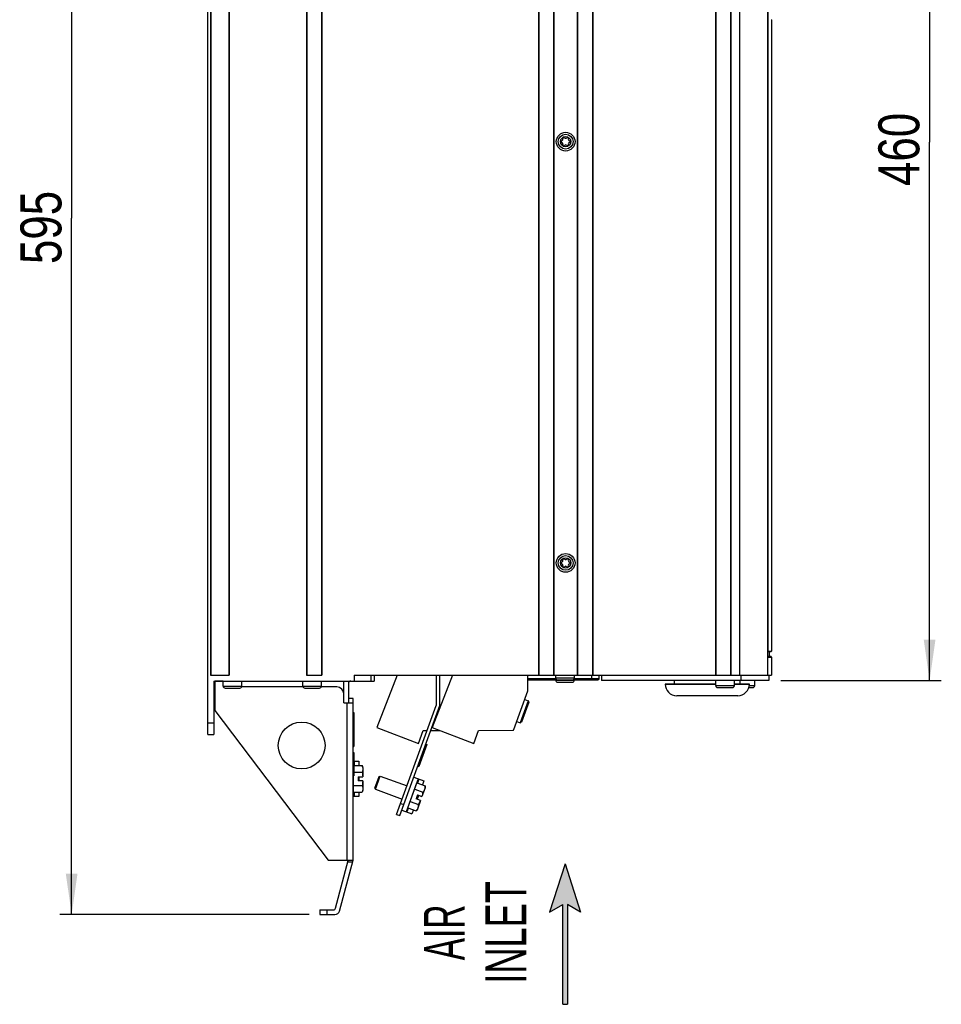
# Model space of a CAD drawing. Extents: x 0 to 594, y 0 to 420.
# Tile 15 of 53: x 209 to 287, y 146 to 231. Entities that reach past the tile are written whole.
import ezdxf
from ezdxf.enums import TextEntityAlignment as Align

# ---------------------------------------------------------------- set-up
doc = ezdxf.new("R2010")
doc.units = 0
doc.header["$LTSCALE"] = 32.67
doc.layers.get('0').update_dxf_attribs({"linetype": 'CONTINUOUS'})
doc.styles.get("Standard").update_dxf_attribs({"font": 'txt', "width": 0.8})
doc.styles.add('TEXTSTYLE_1', font='txt', dxfattribs={"width": 0.8})
doc.dimstyles.get("Standard").update_dxf_attribs({"dimtxt": 2.5, "dimasz": 2.5, "dimexe": 1.25, "dimexo": 0.625, "dimtad": 1, "dimcen": 2.5, "dimazin": 3, "dimtfac": 1, "dimtmove": 0, "dimatfit": 3})

# ---------------------------------------------------------------- blocks, each defined once
blk = doc.blocks.new('_FILLED')
at = {"color": 0, "linetype": 'BYBLOCK'}
blk.add_solid([(0, 0), (-1, 0.143), (-1, -0.143)], dxfattribs=at)
blk = doc.blocks.new('*D10')
at = {"color": 2, "linetype": 'CONTINUOUS'}
for p, q in [((223.684, 273.092), (212.106, 273.092)), ((213.106, 273.092), (213.106, 213.592)), ((213.106, 154.092), (213.106, 213.592)), ((233.399, 154.092), (212.106, 154.092))]:
    blk.add_line(p, q, dxfattribs=at)
at = {"color": 2, "linetype": 'CONTINUOUS', "xscale": 3.5, "yscale": 3.5, "zscale": 3.5}
for p, rotation in [((213.106, 273.092), 90), ((213.106, 154.092), 270)]:
    blk.add_blockref('_FILLED', p, dxfattribs=dict(at, rotation=rotation))
at = {"color": 5, "linetype": 'CONTINUOUS', "width": 0.8}
blk.add_text('595', height=3.5, rotation=90, dxfattribs=at).set_placement((212.231, 209.685))
blk = doc.blocks.new('*D12')
at = {"color": 2, "linetype": 'CONTINUOUS'}
for p, q in [((272.984, 266.092), (287.38, 266.092)), ((286.38, 266.092), (286.38, 220.092)), ((286.38, 174.092), (286.38, 220.092)), ((273.664, 174.092), (287.38, 174.092))]:
    blk.add_line(p, q, dxfattribs=at)
at = {"color": 2, "linetype": 'CONTINUOUS', "xscale": 3.5, "yscale": 3.5, "zscale": 3.5}
for p, rotation in [((286.38, 266.092), 90), ((286.38, 174.092), 270)]:
    blk.add_blockref('_FILLED', p, dxfattribs=dict(at, rotation=rotation))
at = {"color": 5, "linetype": 'CONTINUOUS', "width": 0.8}
blk.add_text('460', height=3.5, rotation=90, dxfattribs=at).set_placement((285.505, 216.357))
blk = doc.blocks.new('ARROW_BL3', base_point=(255.247, 152.425))
at = {"color": 7, "linetype": 'CONTINUOUS'}
for p, q in [((255.247, 158.425), (253.931, 154.298)), ((255.247, 158.425), (256.564, 154.298)), ((253.931, 154.298), (255.048, 154.962)), ((255.048, 146.425), (255.048, 154.962)), ((255.447, 154.962), (255.447, 146.425)), ((256.564, 154.298), (255.447, 154.962)), ((255.048, 146.425), (255.447, 146.425))]:
    blk.add_line(p, q, dxfattribs=at)
for points in [[(253.931, 154.298), (255.247, 158.425), (255.048, 154.962)], [(255.048, 154.962), (255.247, 158.425), (255.447, 154.962)], [(255.247, 158.425), (256.564, 154.298), (255.447, 154.962)], [(255.048, 146.425), (255.048, 154.962), (255.447, 154.962)], [(255.447, 154.962), (255.447, 146.425), (255.048, 146.425)]]:
    blk.add_solid(points, dxfattribs=at)

msp = doc.modelspace()

# ---------------------------------------------------------------- linework, layer by layer
at = {"color": 7, "linetype": 'CONTINUOUS'}
for p, q in [((224.746, 169.492), (224.746, 273.092)), ((224.966, 264.892), (224.966, 174.552)), ((224.995, 264.892), (224.995, 174.552)), ((226.537, 264.892), (226.537, 174.552)), ((226.566, 264.892), (226.566, 174.552)), ((233.166, 264.892), (233.166, 174.552)), ((233.195, 264.892), (233.195, 174.552)), ((234.457, 264.892), (234.457, 174.552)), ((234.486, 264.892), (234.486, 174.552)), ((252.966, 264.892), (252.966, 174.552)), ((252.995, 264.892), (252.995, 174.552)), ((254.257, 264.892), (254.257, 174.552)), ((254.286, 264.892), (254.286, 174.552)), ((256.286, 264.892), (256.286, 174.552)), ((256.315, 264.892), (256.315, 174.552)), ((257.577, 264.892), (257.577, 174.552)), ((257.606, 264.892), (257.606, 174.552)), ((268.086, 264.892), (268.086, 174.552)), ((268.115, 264.892), (268.115, 174.552)), ((269.377, 264.892), (269.377, 174.552)), ((269.406, 264.892), (269.406, 174.552)), ((270.146, 264.892), (270.146, 174.552)), ((272.546, 264.892), (272.546, 174.552)), ((272.578, 238.692), (272.578, 176.602)), ((272.854, 230.564), (272.906, 230.564)), ((272.876, 230.564), (272.876, 176.602)), ((272.826, 176.552), (272.546, 176.552)), ((272.826, 176.152), (272.546, 176.152)), ((272.546, 176.102), (272.876, 176.102)), ((272.578, 176.602), (272.876, 176.602)), ((272.676, 176.552), (272.676, 176.152)), ((272.876, 176.102), (272.876, 174.552)), ((224.966, 174.552), (226.566, 174.552)), ((233.166, 174.552), (234.486, 174.552)), ((237.246, 174.552), (272.876, 174.552)), ((237.246, 174.552), (237.246, 174.052)), ((238.646, 174.552), (238.646, 174.052)), ((238.946, 174.552), (238.946, 174.052)), ((240.913, 174.552), (239.178, 170.077)), ((245.645, 174.552), (243.91, 170.077)), ((244.246, 174.552), (244.246, 171.949)), ((244.546, 171.949), (244.546, 174.552)), ((252.078, 173.222), (252.078, 174.552)), ((254.461, 174.252), (252.078, 174.252)), ((254.446, 174.322), (254.446, 174.552)), ((254.446, 174.322), (256.046, 174.322)), ((258.146, 174.252), (256.031, 174.252)), ((256.046, 174.322), (256.046, 174.552)), ((257.546, 174.152), (257.546, 174.552)), ((258.146, 174.252), (258.146, 174.552)), ((258.346, 174.552), (258.346, 174.092)), ((270.246, 174.552), (270.246, 174.092)), ((272.646, 174.552), (272.646, 174.092)), ((225.246, 174.052), (238.946, 174.052)), ((225.246, 174.052), (225.246, 169.492)), ((226.046, 174.036), (225.346, 174.036)), ((225.346, 174.036), (225.346, 171.545)), ((226.046, 173.622), (226.046, 174.052)), ((226.046, 173.622), (227.646, 173.622)), ((226.216, 173.452), (227.476, 173.452)), ((232.865, 173.544), (227.627, 173.544)), ((227.646, 173.622), (227.646, 174.052)), ((232.846, 173.622), (232.846, 174.052)), ((232.846, 173.622), (234.446, 173.622)), ((233.016, 173.452), (234.276, 173.452)), ((235.746, 173.544), (234.427, 173.544)), ((234.446, 173.622), (234.446, 174.052)), ((236.346, 172.182), (236.346, 174.052)), ((236.746, 173.852), (236.746, 172.182)), ((252.078, 174.152), (258.046, 174.152)), ((254.446, 174.122), (254.446, 174.152)), ((254.446, 174.122), (256.046, 174.122)), ((254.616, 173.952), (255.876, 173.952)), ((256.046, 174.122), (256.046, 174.152)), ((272.646, 174.092), (258.346, 174.092)), ((263.791, 173.792), (268.11, 173.792)), ((263.791, 173.79), (263.791, 173.792)), ((268.11, 173.79), (263.791, 173.79)), ((264.591, 173.792), (264.591, 174.092)), ((268.11, 173.662), (268.11, 174.092)), ((268.11, 173.662), (269.71, 173.662)), ((268.28, 173.492), (269.54, 173.492)), ((269.71, 173.662), (269.71, 174.092)), ((269.71, 173.792), (270.991, 173.792)), ((270.991, 173.79), (269.71, 173.79)), ((270.191, 173.792), (270.191, 174.092)), ((270.945, 173.492), (271.276, 173.492)), ((270.982, 173.662), (271.446, 173.662)), ((270.991, 173.79), (270.991, 173.792)), ((271.446, 173.662), (271.446, 174.092)), ((237.146, 172.552), (236.746, 172.552)), ((237.146, 158.752), (237.146, 172.552)), ((250.871, 169.905), (252.078, 173.222)), ((269.993, 172.792), (264.789, 172.792)), ((236.346, 172.182), (237.146, 172.182)), ((236.646, 158.752), (236.646, 172.182)), ((240.861, 162.648), (244.246, 171.949)), ((241.126, 162.552), (244.546, 171.949)), ((252.086, 172.368), (251.402, 170.489)), ((252.146, 172.24), (251.531, 170.548)), ((251.804, 172.471), (252.086, 172.368)), ((225.346, 171.545), (235.018, 158.752)), ((237.146, 171.349), (237.196, 171.349)), ((237.196, 171.349), (237.196, 168.449)), ((224.746, 170.492), (225.246, 170.492)), ((239.178, 170.077), (242.721, 168.703)), ((243.91, 170.077), (247.453, 168.703)), ((251.12, 170.591), (251.402, 170.489)), ((224.746, 169.492), (225.246, 169.492)), ((237.146, 169.449), (237.196, 169.449)), ((237.146, 169.428), (237.196, 169.428)), ((237.146, 169.364), (237.196, 169.364)), ((237.146, 169.279), (237.196, 169.279)), ((237.146, 169.172), (237.196, 169.172)), ((242.721, 168.703), (243.132, 169.831)), ((243.132, 169.831), (243.475, 169.832)), ((243.776, 169.832), (244.534, 169.835)), ((247.453, 168.703), (247.864, 169.831)), ((247.864, 169.831), (250.777, 169.839)), ((237.146, 169.087), (237.196, 169.087)), ((237.146, 168.981), (237.196, 168.981)), ((237.146, 168.896), (237.196, 168.896)), ((237.146, 168.832), (237.196, 168.832)), ((237.146, 168.811), (237.196, 168.811)), ((237.146, 168.747), (237.196, 168.747)), ((237.146, 168.683), (237.196, 168.683)), ((237.146, 168.619), (237.196, 168.619)), ((237.146, 168.534), (237.196, 168.534)), ((237.146, 168.47), (237.196, 168.47)), ((237.146, 168.449), (237.196, 168.449)), ((243.443, 168.626), (242.759, 166.746)), ((243.349, 168.66), (243.443, 168.626)), ((237.146, 167.949), (237.196, 167.949)), ((237.196, 167.949), (237.196, 165.949)), ((237.196, 167.192), (237.619, 167.192)), ((237.196, 166.821), (237.916, 166.821)), ((237.225, 167.192), (237.225, 166.821)), ((237.619, 167.192), (237.619, 166.821)), ((237.976, 166.656), (237.916, 166.821)), ((237.976, 166.656), (237.976, 165.872)), ((242.665, 166.781), (242.759, 166.746)), ((237.146, 165.949), (237.196, 165.949)), ((237.176, 164.563), (237.176, 165.949)), ((237.196, 166.257), (237.916, 166.257)), ((237.576, 165.872), (237.976, 165.872)), ((237.576, 165.872), (237.576, 165.512)), ((237.619, 165.872), (237.619, 165.512)), ((239.001, 164.9), (239.356, 165.878)), ((239.049, 164.798), (239.459, 165.925)), ((239.356, 165.878), (239.459, 165.925)), ((239.459, 165.925), (241.75, 165.092)), ((242.323, 165.841), (243.195, 165.523)), ((237.176, 165.127), (237.916, 165.127)), ((237.976, 165.512), (237.576, 165.512)), ((237.976, 165.512), (237.976, 164.728)), ((242.699, 165.704), (241.673, 162.885)), ((241.828, 163.223), (242.6, 165.345)), ((242.518, 165.119), (242.483, 165.11)), ((242.6, 165.345), (243.295, 165.092)), ((242.769, 165.678), (242.642, 165.33)), ((243.295, 164.917), (243.027, 164.18)), ((243.195, 165.523), (243.068, 165.175)), ((243.287, 164.96), (243.277, 164.898)), ((243.295, 164.917), (243.295, 165.092)), ((237.176, 164.804), (237.146, 164.824)), ((237.619, 164.192), (237.146, 164.192)), ((237.176, 164.563), (237.916, 164.563)), ((237.225, 164.563), (237.225, 164.192)), ((237.619, 164.563), (237.619, 164.192)), ((237.976, 164.728), (237.916, 164.563)), ((239.001, 164.9), (239.049, 164.798)), ((239.049, 164.798), (241.34, 163.964)), ((242.407, 164.815), (243.102, 164.562)), ((242.651, 164.317), (242.528, 163.978)), ((242.744, 164.283), (242.621, 163.945)), ((242.651, 164.317), (243.027, 164.18)), ((241.203, 163.588), (241.468, 163.492)), ((241.91, 163.45), (241.889, 163.479)), ((242.021, 163.754), (242.716, 163.501)), ((242.904, 163.842), (242.528, 163.978)), ((242.904, 163.842), (242.636, 163.104)), ((240.861, 162.648), (241.126, 162.552)), ((241.297, 163.022), (242.169, 162.704)), ((241.87, 163.208), (241.743, 162.859)), ((241.828, 163.223), (242.523, 162.97)), ((242.296, 163.053), (242.169, 162.704)), ((242.636, 163.104), (242.523, 162.97)), ((235.018, 158.752), (237.146, 158.752)), ((235.644, 154.64), (236.736, 158.715)), ((235.977, 154.388), (237.146, 158.752)), ((237.1, 158.582), (236.7, 158.582)), ((234.297, 154.492), (235.451, 154.492)), ((234.297, 154.492), (234.297, 154.092)), ((234.297, 154.092), (235.59, 154.092)), ((234.897, 154.492), (234.897, 154.092))]:
    msp.add_line(p, q, dxfattribs=at)
for points in [[(272.546, 176.557), (272.553, 176.561), (272.559, 176.566), (272.564, 176.571), (272.569, 176.577), (272.572, 176.583), (272.575, 176.589), (272.577, 176.596), (272.578, 176.602)], [(237.916, 166.821), (237.937, 166.757), (237.953, 166.694)], [(237.953, 166.694), (237.965, 166.632), (237.97, 166.57), (237.97, 166.508), (237.965, 166.446), (237.953, 166.383), (237.937, 166.321), (237.916, 166.257)], [(237.916, 166.257), (237.933, 166.158), (237.946, 166.062), (237.957, 165.967), (237.965, 165.872)], [(237.965, 165.512), (237.957, 165.417), (237.946, 165.322), (237.933, 165.226), (237.916, 165.127)], [(237.916, 165.127), (237.937, 165.063), (237.953, 165), (237.965, 164.938), (237.97, 164.876), (237.97, 164.814), (237.965, 164.752), (237.953, 164.69), (237.937, 164.627), (237.916, 164.563)], [(243.295, 165.092), (243.293, 165.025), (243.287, 164.96)], [(243.102, 164.562), (243.084, 164.464), (243.064, 164.368), (243.042, 164.275), (243.017, 164.184)], [(243.277, 164.898), (243.261, 164.838), (243.239, 164.779), (243.213, 164.723), (243.181, 164.668), (243.144, 164.615), (243.102, 164.562)], [(242.716, 163.501), (242.714, 163.433), (242.708, 163.369), (242.697, 163.306), (242.681, 163.246), (242.66, 163.187), (242.633, 163.131)], [(242.894, 163.845), (242.854, 163.759), (242.811, 163.673), (242.765, 163.587), (242.716, 163.501)], [(242.633, 163.131), (242.602, 163.076), (242.565, 163.023), (242.523, 162.97)], [(236.736, 158.715), (236.734, 158.725), (236.73, 158.735), (236.726, 158.742), (236.721, 158.747), (236.715, 158.751), (236.708, 158.752)]]:
    msp.add_lwpolyline(points, dxfattribs=at)
for centre, radius in [((255.296, 220.142), 0.8), ((255.296, 220.142), 0.63), ((255.296, 220.142), 0.44), ((255.296, 184.142), 0.8), ((255.296, 184.142), 0.63), ((255.296, 184.142), 0.44), ((232.746, 168.544), 2)]:
    msp.add_circle(centre, radius, dxfattribs=at)
for centre, radius, start, end in [((255.138, 220.416), 0.079, 43.63362, 196.36638), ((255.296, 220.566), 0.139, 223.63362, 316.36638), ((255.454, 220.416), 0.079, 343.63362, 136.36638), ((254.98, 220.142), 0.079, 103.63362, 256.36638), ((254.928, 220.354), 0.139, 283.63362, 16.36638), ((254.928, 219.93), 0.139, 343.63362, 76.36638), ((255.138, 219.868), 0.079, 163.63362, 316.36638), ((255.296, 219.718), 0.139, 43.63362, 136.36638), ((255.454, 219.868), 0.079, 223.63362, 16.36638), ((255.663, 220.354), 0.139, 163.63362, 256.36638), ((255.663, 219.93), 0.139, 103.63362, 196.36638), ((255.612, 220.142), 0.079, 283.63362, 76.36638), ((254.928, 184.354), 0.139, 283.63362, 16.36638), ((255.138, 184.416), 0.079, 43.63362, 196.36638), ((255.296, 184.566), 0.139, 223.63362, 316.36638), ((255.454, 184.416), 0.079, 343.63362, 136.36638), ((255.663, 184.354), 0.139, 163.63362, 256.36638), ((254.98, 184.142), 0.079, 103.63362, 256.36638), ((254.928, 183.93), 0.139, 343.63362, 76.36638), ((255.138, 183.868), 0.079, 163.63362, 316.36638), ((255.296, 183.718), 0.139, 43.63362, 136.36638), ((255.454, 183.868), 0.079, 223.63362, 16.36638), ((255.663, 183.93), 0.139, 103.63362, 196.36638), ((255.612, 184.142), 0.079, 283.63362, 76.36638), ((272.826, 176.602), 0.05, 270, 360), ((272.826, 176.102), 0.05, 0, 90), ((254.616, 174.322), 0.17, 180, 270), ((255.876, 174.322), 0.17, 270, 360), ((258.046, 174.252), 0.1, 270, 360), ((226.216, 173.622), 0.17, 180, 270), ((227.476, 173.622), 0.17, 270, 360), ((233.016, 173.622), 0.17, 180, 270), ((234.276, 173.622), 0.17, 270, 360), ((235.746, 172.944), 0.6, 0, 90), ((236.946, 173.852), 0.2, 90, 180), ((254.616, 174.122), 0.17, 180, 270), ((255.876, 174.122), 0.17, 270, 360), ((264.789, 173.79), 0.998, 180, 270), ((268.28, 173.662), 0.17, 180, 270), ((269.54, 173.662), 0.17, 270, 360), ((269.993, 173.79), 0.998, 270, 360), ((271.276, 173.662), 0.17, 270, 360), ((252.052, 172.274), 0.1, 340, 70), ((251.437, 170.583), 0.1, 250, 340), ((250.777, 169.939), 0.1, 270.17, 340), ((235.451, 154.692), 0.2, 270, 345), ((235.59, 154.492), 0.4, 270, 345)]:
    msp.add_arc(centre, radius, start, end, dxfattribs=at)

# ---------------------------------------------------------------- block references
at = {"color": 2, "linetype": 'CONTINUOUS'}
msp.add_blockref('ARROW_BL3', (255.247, 152.425), dxfattribs=at)

# ---------------------------------------------------------------- texts
at = {"color": 5, "linetype": 'CONTINUOUS', "style": 'TEXTSTYLE_1'}
for s, width, p in [('INLET', 0.66, (251.935, 152.568)), ('AIR', 0.611111, (246.685, 152.568))]:
    msp.add_text(s, height=3.5, rotation=90, dxfattribs=dict(at, width=width)).set_placement(p, align=Align.CENTER)

# ---------------------------------------------------------------- dimensions: what is measured, and where the dimension line sits
at = {"color": 2, "linetype": 'CONTINUOUS'}
for base, p1, p2, angle, picture, middle in [((213.106, 273.092), (233.399, 154.092), (223.684, 273.092), 90, '*D10', (210.481, 213.885)), ((286.38, 174.092), (272.984, 266.092), (273.664, 174.092), 270, '*D12', (283.755, 220.557))]:
    dim = msp.add_linear_dim(base=base, p1=p1, p2=p2, angle=angle, dimstyle='Standard', dxfattribs=at)
    dim.commit()
    dim.dimension.update_dxf_attribs({"geometry": picture, "text_midpoint": middle, "dimtype": 128})

doc.saveas('drawing.dxf')
